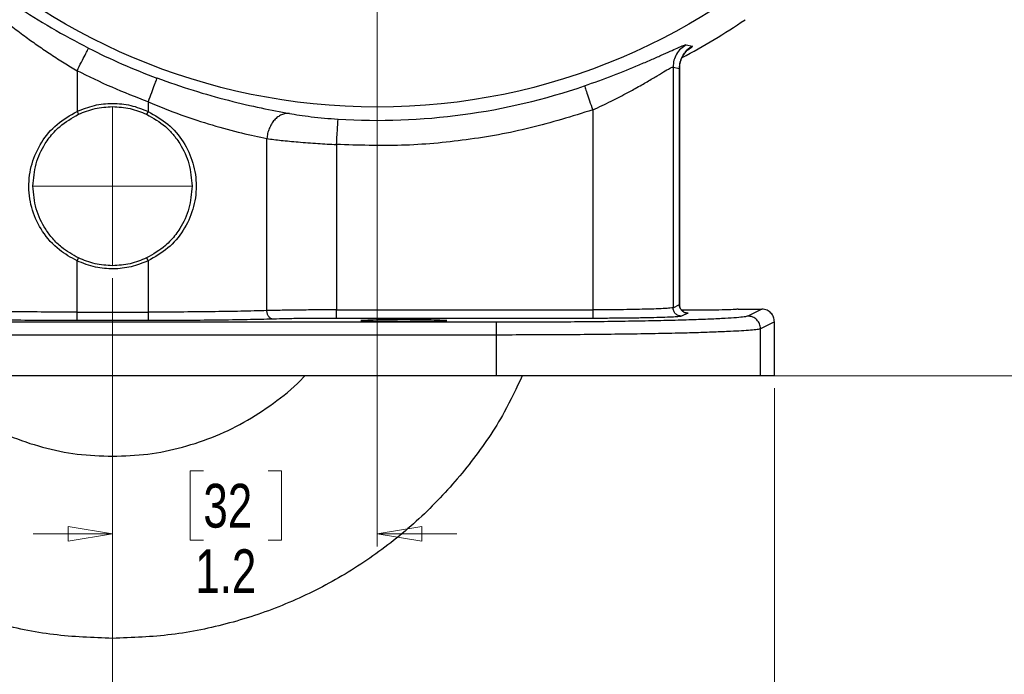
# Model space of a CAD drawing. Header units: inches. Extents: x 0.6 to 16.3, y 0.2 to 11.5.
# Tile 14 of 17: x 11.7 to 14.8, y 4.1 to 6.2. Entities that reach past the tile are written whole.
import ezdxf

# ---------------------------------------------------------------- set-up
doc = ezdxf.new("R2010")
doc.units = ezdxf.units.IN
doc.header["$MEASUREMENT"] = 0
doc.linetypes.add('CENTERX2', pattern=[0.8, 0.5, -0.1, 0.1, -0.1])
doc.styles.add('SLDTEXTSTYLE0', font='TXT', dxfattribs={"width": 0.75})
doc.dimstyles.new('SLDDIMSTYLE1', dxfattribs={"dimtxt": 0.137795, "dimasz": 0.14, "dimexe": 0, "dimexo": 0.0625, "dimgap": 0.034449, "dimtad": 0, "dimdec": 1, "dimlfac": 1.5, "dimrnd": 1e-09, "dimzin": 12, "dimdsep": 46, "dimtxsty": 'SLDTEXTSTYLE0', "dimblk1": 'CLOSED', "dimblk2": 'CLOSED', "dimsah": 1, "dimcen": 0.09, "dimadec": 0, "dimazin": 3, "dimtfac": 1, "dimtdec": 1, "dimtofl": 0, "dimtmove": 0, "dimatfit": 3, "dimldrblk": 'CLOSED', "dimfxl": 0, "dimfrac": 2, "dimtolj": 1, "dimtzin": 12, "dimarcsym": 0})
doc.dimstyles.new('SLDDIMSTYLE2', dxfattribs={"dimtxt": 0.137795, "dimasz": 0.14, "dimexe": 0, "dimexo": 0.0625, "dimgap": 0.034449, "dimtad": 0, "dimdec": 1, "dimlfac": 1.5, "dimrnd": 1e-09, "dimzin": 12, "dimdsep": 46, "dimtxsty": 'SLDTEXTSTYLE0', "dimblk1": 'CLOSED', "dimblk2": 'CLOSED', "dimsah": 1, "dimcen": 0.09, "dimadec": 0, "dimazin": 3, "dimtfac": 1, "dimtdec": 1, "dimtmove": 0, "dimatfit": 0, "dimldrblk": 'CLOSED', "dimfxl": 0, "dimfrac": 2, "dimtolj": 1, "dimtzin": 12, "dimarcsym": 0})
doc.dimstyles.new('SLDDIMSTYLE3', dxfattribs={"dimtxt": 0.137795, "dimasz": 0.14, "dimexe": 0, "dimexo": 0.0625, "dimgap": 0.034449, "dimtad": 0, "dimtih": 1, "dimtoh": 1, "dimdec": 1, "dimlfac": 1.5, "dimrnd": 1e-09, "dimzin": 12, "dimdsep": 46, "dimtxsty": 'SLDTEXTSTYLE0', "dimblk1": 'CLOSED', "dimblk2": 'CLOSED', "dimsah": 1, "dimcen": 0.09, "dimadec": 0, "dimazin": 3, "dimtfac": 1, "dimtdec": 1, "dimtofl": 0, "dimtmove": 0, "dimatfit": 3, "dimldrblk": 'CLOSED', "dimfxl": 0, "dimfrac": 2, "dimtolj": 1, "dimtzin": 12, "dimarcsym": 0})
doc.dimstyles.new('SLDDIMSTYLE4', dxfattribs={"dimtxt": 0.137795, "dimasz": 0.14, "dimexe": 0, "dimexo": 0.0625, "dimgap": 0.034449, "dimtad": 0, "dimdec": 1, "dimlfac": 1.5, "dimrnd": 1e-09, "dimzin": 12, "dimdsep": 46, "dimtxsty": 'SLDTEXTSTYLE0', "dimblk1": 'CLOSED', "dimblk2": 'CLOSED', "dimsah": 1, "dimcen": 0.09, "dimadec": 0, "dimazin": 3, "dimtfac": 1, "dimtofl": 0, "dimtmove": 0, "dimatfit": 3, "dimldrblk": 'CLOSED', "dimfxl": 0, "dimfrac": 2, "dimtolj": 1, "dimtzin": 12, "dimarcsym": 0})

# ---------------------------------------------------------------- blocks, each defined once
blk = doc.blocks.new('_Closed')
at = {"color": 0, "linetype": 'ByBlock', "lineweight": -2}
for p, q in [((-1, 0.166667), (0, 0)), ((-1, 0.166667), (-1, -0.166667)), ((0, 0), (-1, -0.166667)), ((0, 0), (-1, 0))]:
    blk.add_line(p, q, dxfattribs=at)
blk = doc.blocks.new('_D_5')
at = {"color": 7, "linetype": 'Continuous', "lineweight": 0}
for p, q in [((12.8117, 7.835), (12.8117, 4.521)), ((11.9784, 5.3649), (11.9784, 4.521)), ((12.2643, 4.7588), (12.2223, 4.7588)), ((12.2223, 4.7588), (12.2223, 4.5401)), ((12.4679, 4.7588), (12.5099, 4.7588)), ((12.5099, 4.7588), (12.5099, 4.5401)), ((11.9784, 4.5604), (11.7284, 4.5604)), ((12.8117, 4.5604), (13.0617, 4.5604)), ((12.2223, 4.5401), (12.2643, 4.5401)), ((12.5099, 4.5401), (12.4679, 4.5401))]:
    blk.add_line(p, q, dxfattribs=at)
at = {"color": 7, "linetype": 'Continuous', "lineweight": 18, "xscale": 0.14, "yscale": 0.14}
for p, rotation in [((11.9784, 4.5604), 359.999999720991), ((12.8117, 4.5604), 179.999999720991)]:
    blk.add_blockref('_Closed', p, dxfattribs=dict(at, rotation=rotation))
at = {"color": 7, "linetype": 'Continuous', "lineweight": 18, "char_height": 0.1378, "attachment_point": 1, "rotation": 360, "style": 'SLDTEXTSTYLE0'}
for s, insert in [('32', (12.2643, 4.7177)), ('1.2', (12.2388, 4.5116))]:
    blk.add_mtext(s, dxfattribs=dict(at, insert=insert))
blk = doc.blocks.new('_D_6')
at = {"color": 7, "linetype": 'Continuous', "lineweight": 0}
for p, q in [((13.7259, 9.9277), (15.7705, 9.9277)), ((15.7312, 9.9277), (15.7312, 8.998)), ((15.5785, 8.97), (15.5365, 8.97)), ((15.5365, 8.97), (15.5365, 8.7512)), ((15.8839, 8.97), (15.9259, 8.97)), ((15.9259, 8.97), (15.9259, 8.7512)), ((15.5365, 8.7512), (15.5785, 8.7512)), ((15.9259, 8.7512), (15.8839, 8.7512)), ((15.7312, 5.0579), (15.7312, 8.5451)), ((14.0572, 5.0579), (15.7705, 5.0579))]:
    blk.add_line(p, q, dxfattribs=at)
at = {"color": 7, "linetype": 'Continuous', "lineweight": 18, "xscale": 0.14, "yscale": 0.14}
for p, rotation in [((15.7312, 9.9277), 90.0000000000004), ((15.7312, 5.0579), 270.0000000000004)]:
    blk.add_blockref('_Closed', p, dxfattribs=dict(at, rotation=rotation))
at = {"color": 7, "linetype": 'Continuous', "lineweight": 18, "char_height": 0.1378, "attachment_point": 1, "style": 'SLDTEXTSTYLE0'}
for s, insert in [('186', (15.5785, 8.9289)), ('7.3', (15.6039, 8.7227))]:
    blk.add_mtext(s, dxfattribs=dict(at, insert=insert))
blk = doc.blocks.new('_D_7')
at = {"color": 7, "linetype": 'Continuous', "lineweight": 0}
for p, q in [((14.865, 7.0789), (14.865, 3.1975)), ((11.9784, 5.3649), (11.9784, 3.1975)), ((12.9848, 3.4354), (12.9428, 3.4354)), ((12.9428, 3.4354), (12.9428, 3.2166)), ((13.2902, 3.4354), (13.3322, 3.4354)), ((13.3322, 3.4354), (13.3322, 3.2166)), ((11.9784, 3.2369), (12.8219, 3.2369)), ((14.865, 3.2369), (13.4531, 3.2369)), ((12.9428, 3.2166), (12.9848, 3.2166)), ((13.3322, 3.2166), (13.2902, 3.2166))]:
    blk.add_line(p, q, dxfattribs=at)
at = {"color": 7, "linetype": 'Continuous', "lineweight": 18, "xscale": 0.14, "yscale": 0.14, "rotation": 180.0000000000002}
blk.add_blockref('_Closed', (11.9784, 3.2369), dxfattribs=at)
at = {"color": 7, "linetype": 'Continuous', "lineweight": 18, "xscale": 0.14, "yscale": 0.14}
blk.add_blockref('_Closed', (14.865, 3.2369), dxfattribs=at)
at = {"color": 7, "linetype": 'Continuous', "lineweight": 18, "char_height": 0.1378, "attachment_point": 1, "style": 'SLDTEXTSTYLE0'}
for s, insert in [('110', (12.9848, 3.3942)), ('4.3', (13.0102, 3.1881))]:
    blk.add_mtext(s, dxfattribs=dict(at, insert=insert))
blk = doc.blocks.new('_D_8')
at = {"color": 7, "linetype": 'Continuous', "lineweight": 0}
for p, q in [((11.9784, 5.3649), (11.9784, 3.8299)), ((14.0617, 5.0186), (14.0617, 3.8299)), ((13.2782, 4.0677), (13.2362, 4.0677)), ((13.2362, 4.0677), (13.2362, 3.849)), ((13.4818, 4.0677), (13.5238, 4.0677)), ((13.5238, 4.0677), (13.5238, 3.849)), ((11.9784, 3.8693), (13.1153, 3.8693)), ((13.2362, 3.849), (13.2782, 3.849)), ((13.5238, 3.849), (13.4818, 3.849)), ((14.0617, 3.8693), (13.6446, 3.8693))]:
    blk.add_line(p, q, dxfattribs=at)
at = {"color": 7, "linetype": 'Continuous', "lineweight": 18, "xscale": 0.14, "yscale": 0.14, "rotation": 180.0000000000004}
blk.add_blockref('_Closed', (11.9784, 3.8693), dxfattribs=at)
at = {"color": 7, "linetype": 'Continuous', "lineweight": 18, "xscale": 0.14, "yscale": 0.14}
blk.add_blockref('_Closed', (14.0617, 3.8693), dxfattribs=at)
at = {"color": 7, "linetype": 'Continuous', "lineweight": 18, "char_height": 0.1378, "attachment_point": 1, "style": 'SLDTEXTSTYLE0'}
for s, insert in [('79', (13.2782, 4.0266)), ('3.1', (13.2527, 3.8205))]:
    blk.add_mtext(s, dxfattribs=dict(at, insert=insert))
blk = doc.blocks.new('_D_9')
at = {"color": 7, "linetype": 'Continuous', "lineweight": 0}
for p, q in [((9.7595, 6.2886), (9.7595, 3.1657)), ((11.9784, 5.3649), (11.9784, 3.1657)), ((10.6551, 3.4035), (10.6131, 3.4035)), ((10.6131, 3.4035), (10.6131, 3.1848)), ((10.8587, 3.4035), (10.9007, 3.4035)), ((10.9007, 3.4035), (10.9007, 3.1848)), ((9.7595, 3.2051), (10.4922, 3.2051)), ((11.9784, 3.2051), (11.0215, 3.2051)), ((10.6131, 3.1848), (10.6551, 3.1848)), ((10.9007, 3.1848), (10.8587, 3.1848))]:
    blk.add_line(p, q, dxfattribs=at)
at = {"color": 7, "linetype": 'Continuous', "lineweight": 18, "xscale": 0.14, "yscale": 0.14}
for p, rotation in [((9.7595, 3.2051), 179.999999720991), ((11.9784, 3.2051), 359.999999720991)]:
    blk.add_blockref('_Closed', p, dxfattribs=dict(at, rotation=rotation))
at = {"color": 7, "linetype": 'Continuous', "lineweight": 18, "char_height": 0.1378, "attachment_point": 1, "rotation": 360, "style": 'SLDTEXTSTYLE0'}
for s, insert in [('85', (10.6551, 3.3624)), ('3.3', (10.6296, 3.1562))]:
    blk.add_mtext(s, dxfattribs=dict(at, insert=insert))
blk = doc.blocks.new('_D_10')
at = {"color": 7, "linetype": 'Continuous', "lineweight": 0}
for p, q in [((11.9784, 5.3649), (11.9784, 3.8299)), ((9.895, 5.0186), (9.895, 3.8299)), ((10.6551, 4.0677), (10.6131, 4.0677)), ((10.6131, 4.0677), (10.6131, 3.849)), ((10.8587, 4.0677), (10.9007, 4.0677)), ((10.9007, 4.0677), (10.9007, 3.849)), ((9.895, 3.8693), (10.4922, 3.8693)), ((10.6131, 3.849), (10.6551, 3.849)), ((10.9007, 3.849), (10.8587, 3.849)), ((11.9784, 3.8693), (11.0215, 3.8693))]:
    blk.add_line(p, q, dxfattribs=at)
at = {"color": 7, "linetype": 'Continuous', "lineweight": 18, "xscale": 0.14, "yscale": 0.14, "rotation": 180.0000000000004}
blk.add_blockref('_Closed', (9.895, 3.8693), dxfattribs=at)
at = {"color": 7, "linetype": 'Continuous', "lineweight": 18, "xscale": 0.14, "yscale": 0.14}
blk.add_blockref('_Closed', (11.9784, 3.8693), dxfattribs=at)
at = {"color": 7, "linetype": 'Continuous', "lineweight": 18, "char_height": 0.1378, "attachment_point": 1, "style": 'SLDTEXTSTYLE0'}
for s, insert in [('79', (10.6551, 4.0266)), ('3.1', (10.6296, 3.8205))]:
    blk.add_mtext(s, dxfattribs=dict(at, insert=insert))
blk = doc.blocks.new('_D_11')
at = {"color": 7, "linetype": 'Continuous', "lineweight": 0}
for p, q in [((12.8511, 7.8743), (15.2981, 7.8743)), ((15.2587, 7.8743), (15.2587, 6.6727)), ((15.106, 6.6447), (15.064, 6.6447)), ((15.064, 6.6447), (15.064, 6.4259)), ((15.4115, 6.6447), (15.4534, 6.6447)), ((15.4534, 6.6447), (15.4534, 6.4259)), ((15.064, 6.4259), (15.106, 6.4259)), ((15.4534, 6.4259), (15.4115, 6.4259)), ((15.2587, 5.0579), (15.2587, 6.2198)), ((14.0572, 5.0579), (15.2981, 5.0579))]:
    blk.add_line(p, q, dxfattribs=at)
at = {"color": 7, "linetype": 'Continuous', "lineweight": 18, "xscale": 0.14, "yscale": 0.14}
for p, rotation in [((15.2587, 7.8743, 7.9086), 90.00000000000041), ((15.2587, 5.0579, 7.9086), 270.0000000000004)]:
    blk.add_blockref('_Closed', p, dxfattribs=dict(at, rotation=rotation))
at = {"color": 7, "linetype": 'Continuous', "lineweight": 18, "char_height": 0.1378, "attachment_point": 1, "style": 'SLDTEXTSTYLE0'}
for s, insert in [('107', (15.106, 6.6036)), ('4.2', (15.1315, 6.3974))]:
    blk.add_mtext(s, dxfattribs=dict(at, insert=insert))

msp = doc.modelspace()

# ---------------------------------------------------------------- linework, layer by layer
at = {"color": 7, "linetype": 'Continuous', "lineweight": 25}
for p, q in [((13.784, 6.0995), (13.8033, 6.0951)), ((11.8666, 6.0177), (11.8666, 5.8897)), ((13.7426, 6.0294), (13.7426, 5.2721)), ((13.7426, 6.0294), (13.7624, 6.0253)), ((13.7624, 6.0253), (13.7624, 5.282)), ((13.7627, 5.2815), (13.7627, 6.0255)), ((12.0901, 5.92), (12.0901, 5.8897)), ((11.8666, 5.8897), (11.8709, 5.8807)), ((12.0901, 5.8897), (12.0858, 5.8807)), ((13.4896, 5.8945), (13.4896, 5.2651)), ((12.4641, 5.2628), (12.4641, 5.8041)), ((12.6834, 5.7856), (12.6834, 5.2651)), ((11.8666, 5.4195), (11.8709, 5.4285)), ((12.0858, 5.4285), (12.0901, 5.4195)), ((11.8666, 5.2581), (11.8666, 5.4195)), ((12.0901, 5.4195), (12.0901, 5.2581)), ((13.7426, 5.2721), (13.7624, 5.282)), ((11.8666, 5.2581), (12.0901, 5.2581)), ((12.6834, 5.2651), (13.4896, 5.2651)), ((13.4896, 5.2385), (12.6834, 5.2385)), ((13.789, 5.2553), (13.7692, 5.2454)), ((13.9474, 5.2676), (13.9474, 5.2677)), ((13.9474, 5.2676), (14.0217, 5.2676)), ((14.0217, 5.2676), (13.9779, 5.2457)), ((13.1856, 5.226), (10.7711, 5.226)), ((12.0901, 5.2315), (11.8666, 5.2315)), ((14.0617, 5.2276), (14.0178, 5.2057)), ((14.0617, 5.0579), (14.0617, 5.2276)), ((13.1856, 5.186), (10.7711, 5.186)), ((13.1856, 5.186), (13.1856, 5.0579)), ((14.0178, 5.0579), (14.0178, 5.2057)), ((13.1856, 5.0579), (10.7711, 5.0579)), ((14.0617, 5.0579), (14.0178, 5.0579))]:
    msp.add_line(p, q, dxfattribs=at)
at = {"color": 8, "linetype": 'Continuous', "lineweight": 25}
msp.add_line((13.7624, 6.0253), (13.7613, 6.0238), dxfattribs=at)
at = {"color": 7, "linetype": 'CENTERX2', "lineweight": 18}
for p, q in [((11.9784, 5.9049), (11.9784, 5.4043)), ((11.728, 5.6546), (12.2287, 5.6546))]:
    msp.add_line(p, q, dxfattribs=at)
at = {"color": 7, "linetype": 'Continuous', "lineweight": 25}
msp.add_circle((12.8117, 7.8743), 1.9709, dxfattribs=at)
for radius, start, end in [(2.0533, 297.858, 304.3161), (2.0034, 243.0222, 249.7354), (2.0127, 266.4856, 288.9009)]:
    msp.add_arc((12.8117, 7.8743), radius, start, end, dxfattribs=at)
for points, knots in [([(11.4928, 6.3577), (11.5206, 6.3355), (11.576, 6.2912), (11.6759, 6.2206), (11.7849, 6.1516), (11.8636, 6.1098), (11.9029, 6.089)], [0, 0, 0, 0, 0.251561, 0.502133, 0.751208, 1, 1, 1, 1]), ([(11.4991, 6.2974), (11.5058, 6.2911), (11.5193, 6.2783), (11.5409, 6.2586), (11.5631, 6.2388), (11.5865, 6.2184), (11.6126, 6.1964), (11.6391, 6.1749), (11.6706, 6.1501), (11.7046, 6.1245), (11.7444, 6.096), (11.7844, 6.0689), (11.8252, 6.0426), (11.8531, 6.0258), (11.8666, 6.0177)], [0, 0, 0, 0, 0.068969, 0.1407, 0.211169, 0.278022, 0.352867, 0.439801, 0.50077, 0.610344, 0.707195, 0.803931, 0.905203, 1, 1, 1, 1]), ([(13.4637, 5.9702), (13.494, 5.9809), (13.5548, 6.0025), (13.6242, 6.031), (13.6732, 6.0522), (13.7061, 6.0668), (13.7346, 6.0797), (13.7488, 6.086), (13.7559, 6.0891)], [0, 0, 0, 0, 0.246118, 0.494325, 0.620629, 0.745797, 0.873652, 1, 1, 1, 1]), ([(13.784, 6.0995), (13.7781, 6.0956), (13.7661, 6.0877), (13.753, 6.0706), (13.7442, 6.0508), (13.7431, 6.0365), (13.7426, 6.0294)], [0, 0, 0, 0, 0.249984, 0.499969, 0.749899, 1, 1, 1, 1]), ([(13.7559, 6.0891), (13.7632, 6.0923), (13.778, 6.0986), (13.782, 6.0992), (13.784, 6.0995)], [0, 0, 0, 0, 0.498735, 1, 1, 1, 1]), ([(13.8033, 6.0951), (13.7974, 6.0912), (13.7856, 6.0833), (13.7727, 6.0662), (13.764, 6.0465), (13.7629, 6.0323), (13.7624, 6.0253)], [0, 0, 0, 0, 0.249985, 0.499967, 0.749897, 1, 1, 1, 1]), ([(13.7627, 6.0248), (13.7632, 6.0317), (13.764, 6.0422), (13.7686, 6.0552), (13.7727, 6.0638), (13.7771, 6.0706), (13.782, 6.0772), (13.782, 6.0775), (13.782, 6.0777)], [0, 0, 0, 0, 0.180914, 0.276689, 0.388875, 0.52565, 0.68923, 1, 1, 1, 1]), ([(13.4896, 5.8945), (13.4996, 5.8991), (13.5191, 5.9081), (13.5499, 5.9231), (13.5789, 5.9378), (13.604, 5.9512), (13.6248, 5.9627), (13.6433, 5.9731), (13.6675, 5.9871), (13.6941, 6.0028), (13.7193, 6.0179), (13.737, 6.028), (13.7407, 6.0289), (13.7426, 6.0294)], [0, 0, 0, 0, 0.080595, 0.156466, 0.252756, 0.32624, 0.379684, 0.446655, 0.506191, 0.631628, 0.755592, 0.878729, 1, 1, 1, 1]), ([(12.1178, 5.995), (12.1559, 5.9816), (12.2323, 5.9547), (12.3446, 5.9236), (12.4496, 5.8992), (12.5064, 5.8886), (12.5349, 5.8833)], [0, 0, 0, 0, 0.2476997, 0.4962744, 0.746875, 1, 1, 1, 1]), ([(12.0901, 5.92), (12.1248, 5.9059), (12.1928, 5.8782), (12.2933, 5.8458), (12.3871, 5.8207), (12.4384, 5.8096), (12.4641, 5.8041)], [0, 0, 0, 0, 0.255037, 0.501553, 0.750936, 1, 1, 1, 1]), ([(11.8666, 5.4195), (11.8475, 5.4301), (11.8052, 5.4536), (11.7562, 5.5089), (11.7231, 5.5775), (11.7114, 5.6518), (11.7215, 5.7264), (11.7526, 5.7943), (11.8009, 5.8525), (11.8447, 5.8773), (11.8666, 5.8897)], [0, 0, 0, 0, 0.110482, 0.244407, 0.370029, 0.495469, 0.620683, 0.746398, 0.872841, 1, 1, 1, 1]), ([(11.8666, 5.8897), (11.8846, 5.8969), (11.9204, 5.9111), (11.9784, 5.9168), (12.0363, 5.9112), (12.0722, 5.8969), (12.0901, 5.8897)], [0, 0, 0, 0, 0.250223, 0.500002, 0.749743, 1, 1, 1, 1]), ([(12.0901, 5.8897), (12.1118, 5.8774), (12.1551, 5.8527), (12.2034, 5.7955), (12.2345, 5.7284), (12.2453, 5.6546), (12.2346, 5.5808), (12.2033, 5.5138), (12.1552, 5.4564), (12.1119, 5.4318), (12.0901, 5.4195)], [0, 0, 0, 0, 0.125897, 0.251197, 0.375791, 0.50002, 0.624131, 0.748703, 0.873994, 1, 1, 1, 1]), ([(11.728, 5.6546), (11.73, 5.6782), (11.7338, 5.7253), (11.7574, 5.7754), (11.784, 5.8137), (11.8158, 5.8488), (11.8504, 5.8688), (11.8709, 5.8807)], [0, 0, 0, 0, 0.249562, 0.499475, 0.577977, 0.75005, 1, 1, 1, 1]), ([(12.0858, 5.8807), (12.1064, 5.8689), (12.1372, 5.8512), (12.1645, 5.8226), (12.1792, 5.8044), (12.1992, 5.7756), (12.2229, 5.7254), (12.2268, 5.6782), (12.2287, 5.6546)], [0, 0, 0, 0, 0.249715, 0.375034, 0.419462, 0.50039, 0.750212, 1, 1, 1, 1]), ([(12.5349, 5.8833), (12.5308, 5.8834), (12.5225, 5.8836), (12.5101, 5.8796), (12.4983, 5.8728), (12.4876, 5.8629), (12.4786, 5.8504), (12.4714, 5.8361), (12.4661, 5.8205), (12.4647, 5.8096), (12.4641, 5.8041)], [0, 0, 0, 0, 0.125207, 0.250544, 0.37559, 0.500227, 0.625018, 0.750069, 0.875077, 1, 1, 1, 1]), ([(12.5349, 5.8833), (12.5451, 5.8816), (12.5654, 5.8781), (12.6034, 5.873), (12.6448, 5.8685), (12.6738, 5.8664), (12.6883, 5.8654)], [0, 0, 0, 0, 0.252106, 0.50281, 0.752157, 1, 1, 1, 1]), ([(12.4641, 5.8041), (12.4787, 5.8023), (12.5079, 5.7987), (12.5631, 5.7933), (12.6224, 5.7887), (12.6638, 5.7866), (12.6834, 5.7856)], [0, 0, 0, 0, 0.249433, 0.499494, 0.762913, 1, 1, 1, 1]), ([(11.8709, 5.4285), (11.8526, 5.4388), (11.8229, 5.4557), (11.79, 5.4884), (11.7605, 5.5274), (11.7341, 5.5825), (11.73, 5.6306), (11.728, 5.6546)], [0, 0, 0, 0, 0.221517, 0.361188, 0.491422, 0.745521, 1, 1, 1, 1]), ([(12.2287, 5.6546), (12.2268, 5.631), (12.2229, 5.5839), (12.1994, 5.5338), (12.1727, 5.4955), (12.141, 5.4604), (12.1063, 5.4404), (12.0858, 5.4285)], [0, 0, 0, 0, 0.249633, 0.499501, 0.577922, 0.750051, 1, 1, 1, 1]), ([(12.0901, 5.4195), (12.0726, 5.4125), (12.0376, 5.3985), (11.981, 5.3926), (11.9226, 5.3974), (11.8858, 5.4119), (11.8666, 5.4195)], [0, 0, 0, 0, 0.244462, 0.488763, 0.732552, 1, 1, 1, 1]), ([(13.7426, 5.2721), (13.7402, 5.2715), (13.7357, 5.2704), (13.7135, 5.269), (13.6836, 5.2678), (13.6475, 5.2669), (13.6082, 5.2661), (13.5678, 5.2655), (13.5281, 5.2652), (13.5021, 5.2651), (13.4896, 5.2651)], [0, 0, 0, 0, 0.152262, 0.296742, 0.433436, 0.56234, 0.68345, 0.796765, 0.902282, 1, 1, 1, 1]), ([(13.7753, 5.2597), (13.7752, 5.2598), (13.7751, 5.2601), (13.7725, 5.2617), (13.7703, 5.2636), (13.7688, 5.2651), (13.7674, 5.2669), (13.7662, 5.2688), (13.7651, 5.2709), (13.7632, 5.2756), (13.7629, 5.2793), (13.7627, 5.2823)], [0, 0, 0, 0, 0.247044, 0.458108, 0.533246, 0.593305, 0.643165, 0.688169, 0.732963, 0.780383, 1, 1, 1, 1]), ([(11.8666, 5.2581), (11.8331, 5.2582), (11.7649, 5.2583), (11.6655, 5.2592), (11.5707, 5.2607), (11.5189, 5.2621), (11.4927, 5.2628)], [0, 0, 0, 0, 0.238014, 0.484016, 0.73801, 1, 1, 1, 1]), ([(12.4641, 5.2628), (12.4378, 5.2621), (12.3861, 5.2607), (12.2912, 5.2592), (12.1918, 5.2583), (12.1236, 5.2582), (12.0901, 5.2581)], [0, 0, 0, 0, 0.261987, 0.51598, 0.761983, 1, 1, 1, 1]), ([(12.6834, 5.2651), (12.6638, 5.2651), (12.6238, 5.265), (12.5654, 5.2646), (12.5098, 5.2638), (12.4795, 5.2631), (12.4641, 5.2628)], [0, 0, 0, 0, 0.238022, 0.484027, 0.738019, 1, 1, 1, 1]), ([(12.484, 5.2361), (12.4814, 5.2366), (12.4763, 5.2375), (12.4697, 5.2437), (12.4651, 5.2524), (12.4644, 5.2593), (12.4641, 5.2628)], [0, 0, 0, 0, 0.2499312, 0.4998718, 0.7495673, 1, 1, 1, 1]), ([(12.6834, 5.2385), (12.6646, 5.2384), (12.6271, 5.2384), (12.5734, 5.2379), (12.524, 5.2372), (12.4973, 5.2365), (12.484, 5.2361)], [0, 0, 0, 0, 0.249983, 0.499974, 0.749979, 1, 1, 1, 1]), ([(13.9779, 5.2457), (13.9749, 5.2448), (13.969, 5.2431), (13.9441, 5.2405), (13.9081, 5.2381), (13.8602, 5.2358), (13.8016, 5.2336), (13.7332, 5.2317), (13.656, 5.23), (13.5713, 5.2286), (13.4804, 5.2275), (13.3848, 5.2266), (13.286, 5.2261), (13.2191, 5.2261), (13.1856, 5.226)], [0, 0, 0, 0, 0.083314, 0.166717, 0.250039, 0.333369, 0.416764, 0.500054, 0.58336, 0.666744, 0.750038, 0.833358, 0.916724, 1, 1, 1, 1]), ([(13.7692, 5.2454), (13.7673, 5.245), (13.7635, 5.244), (13.7453, 5.2427), (13.7186, 5.2415), (13.6835, 5.2404), (13.6414, 5.2396), (13.594, 5.2389), (13.5427, 5.2385), (13.5073, 5.2385), (13.4896, 5.2385)], [0, 0, 0, 0, 0.124998, 0.250039, 0.37506, 0.500054, 0.625039, 0.750038, 0.875044, 1, 1, 1, 1]), ([(13.9474, 5.2676), (13.9453, 5.2671), (13.9413, 5.2662), (13.9098, 5.265), (13.8651, 5.2642), (13.8147, 5.2639), (13.7836, 5.2642), (13.7697, 5.2643)], [0, 0, 0, 0, 0.207998, 0.415977, 0.623929, 0.831862, 1, 1, 1, 1]), ([(14.0617, 5.2276), (14.0611, 5.2327), (14.06, 5.2428), (14.0514, 5.2558), (14.0408, 5.2634), (14.0305, 5.267), (14.0247, 5.2674), (14.0217, 5.2676)], [0, 0, 0, 0, 0.240286, 0.483673, 0.722178, 0.856304, 1, 1, 1, 1]), ([(11.8666, 5.2315), (11.8295, 5.2315), (11.7553, 5.2317), (11.6493, 5.2326), (11.5517, 5.2341), (11.499, 5.2354), (11.4727, 5.2361)], [0, 0, 0, 0, 0.249983, 0.499974, 0.749979, 1, 1, 1, 1]), ([(12.484, 5.2361), (12.4577, 5.2354), (12.4051, 5.2341), (12.3074, 5.2326), (12.2014, 5.2317), (12.1272, 5.2315), (12.0901, 5.2315)], [0, 0, 0, 0, 0.250021, 0.500026, 0.750017, 1, 1, 1, 1]), ([(12.7594, 5.2316), (12.7614, 5.2321), (12.7655, 5.233), (12.7969, 5.2342), (12.8417, 5.235), (12.8773, 5.2351), (12.895, 5.2351)], [0, 0, 0, 0, 0.25004, 0.500056, 0.75004, 1, 1, 1, 1]), ([(12.895, 5.228), (12.8773, 5.2281), (12.8417, 5.2282), (12.7969, 5.229), (12.7655, 5.2302), (12.7614, 5.2311), (12.7594, 5.2316)], [0, 0, 0, 0, 0.24996, 0.499944, 0.74996, 1, 1, 1, 1]), ([(12.895, 5.2351), (12.9128, 5.2351), (12.9484, 5.235), (12.9932, 5.2342), (13.0246, 5.233), (13.0287, 5.2321), (13.0307, 5.2316)], [0, 0, 0, 0, 0.24996, 0.499944, 0.74996, 1, 1, 1, 1]), ([(13.0307, 5.2316), (13.0287, 5.2311), (13.0246, 5.2302), (12.9932, 5.229), (12.9484, 5.2282), (12.9128, 5.2281), (12.895, 5.228)], [0, 0, 0, 0, 0.25004, 0.500056, 0.75004, 1, 1, 1, 1]), ([(14.0178, 5.2057), (14.015, 5.2049), (14.0095, 5.2033), (13.9881, 5.2011), (13.9596, 5.1991), (13.9285, 5.1974), (13.8985, 5.1961), (13.8718, 5.1951), (13.8442, 5.1941), (13.8161, 5.1932), (13.788, 5.1924), (13.7428, 5.1913), (13.6767, 5.19), (13.585, 5.1885), (13.4883, 5.1874), (13.3885, 5.1866), (13.2872, 5.1861), (13.2193, 5.1861), (13.1856, 5.186)], [0, 0, 0, 0, 0.0776622, 0.1509972, 0.2200043, 0.2846827, 0.3254046, 0.3642011, 0.4010722, 0.4360176, 0.4690376, 0.5001318, 0.5869822, 0.6724162, 0.7564344, 0.8390373, 0.9202257, 1, 1, 1, 1]), ([(11.9784, 4.2313), (11.9163, 4.2336), (11.7921, 4.2383), (11.6089, 4.2761), (11.4321, 4.3358), (11.2647, 4.4185), (11.1095, 4.5222), (10.9689, 4.6452), (10.8464, 4.7859), (10.7513, 4.924), (10.7071, 5.0191), (10.689, 5.0579)], [0, 0, 0, 0, 0.115092, 0.230184, 0.3452759, 0.4603679, 0.5754599, 0.6905519, 0.8056438, 0.9207358, 1, 1, 1, 1]), ([(11.373, 5.0579), (11.3744, 5.0564), (11.4001, 5.0269), (11.46, 4.9787), (11.5518, 4.9159), (11.6521, 4.8668), (11.7576, 4.8311), (11.8671, 4.8085), (11.9413, 4.8057), (11.9784, 4.8043)], [0, 0, 0, 0, 0.009104, 0.174253, 0.339402, 0.504552, 0.669701, 0.834851, 1, 1, 1, 1]), ([(11.9784, 4.8043), (12.0155, 4.8057), (12.0897, 4.8085), (12.1991, 4.8311), (12.3047, 4.8668), (12.4049, 4.9159), (12.4967, 4.9787), (12.5566, 5.0269), (12.5823, 5.0564), (12.5837, 5.0579)], [0, 0, 0, 0, 0.165149, 0.330299, 0.495448, 0.660598, 0.825747, 0.990896, 1, 1, 1, 1]), ([(13.2677, 5.0579), (13.2497, 5.0191), (13.2054, 4.924), (13.1103, 4.7859), (12.9878, 4.6452), (12.8473, 4.5222), (12.6921, 4.4185), (12.5246, 4.3358), (12.3478, 4.2761), (12.1647, 4.2383), (12.0405, 4.2336), (11.9784, 4.2313)], [0, 0, 0, 0, 0.0792642, 0.1943562, 0.3094481, 0.4245401, 0.5396321, 0.6547241, 0.769816, 0.884908, 1, 1, 1, 1])]:
    msp.add_open_spline(points, degree=3, knots=knots, dxfattribs=at)
for points in [[(11.8666, 6.0177), (11.8713, 6.0268), (11.8806, 6.0451), (11.8924, 6.0683), (11.9008, 6.0849), (11.9022, 6.0876), (11.9029, 6.089)], [(12.0901, 5.92), (12.0522, 5.9346), (11.9762, 5.9639), (11.9031, 5.9998), (11.8666, 6.0177)], [(12.1178, 5.995), (12.1173, 5.9935), (12.1163, 5.9907), (12.1098, 5.9733), (12.1008, 5.9488), (12.0937, 5.9296), (12.0901, 5.92)], [(13.4637, 5.9702), (13.4642, 5.9687), (13.4651, 5.9659), (13.4712, 5.9483), (13.4796, 5.9236), (13.4863, 5.9042), (13.4896, 5.8945)], [(11.8709, 5.8807), (11.8881, 5.8877), (11.9226, 5.9018), (11.9598, 5.9039), (11.9784, 5.9049)], [(11.9784, 5.9049), (11.997, 5.9039), (12.0341, 5.9018), (12.0686, 5.8877), (12.0858, 5.8807)], [(13.4896, 5.8945), (13.4244, 5.8742), (13.2941, 5.8337), (13.0922, 5.7977), (12.8881, 5.7788), (12.7516, 5.7834), (12.6834, 5.7856)], [(12.6834, 5.7856), (12.684, 5.7959), (12.6853, 5.8163), (12.6869, 5.8423), (12.688, 5.8609), (12.6882, 5.8639), (12.6883, 5.8654)], [(11.9784, 5.4043), (11.9598, 5.4053), (11.9226, 5.4074), (11.8881, 5.4215), (11.8709, 5.4285)], [(12.0858, 5.4285), (12.0686, 5.4215), (12.0341, 5.4074), (11.997, 5.4053), (11.9784, 5.4043)], [(13.7692, 5.2454), (13.7657, 5.2458), (13.7587, 5.2466), (13.7499, 5.2528), (13.7438, 5.2616), (13.743, 5.2686), (13.7426, 5.2721)], [(13.7624, 5.282), (13.7628, 5.2785), (13.7636, 5.2715), (13.7697, 5.2627), (13.7785, 5.2565), (13.7855, 5.2557), (13.789, 5.2553)], [(11.8666, 5.2315), (11.8666, 5.232), (11.8666, 5.2329), (11.8666, 5.2391), (11.8666, 5.2478), (11.8666, 5.2547), (11.8666, 5.2581)], [(12.0901, 5.2581), (12.0901, 5.2547), (12.0901, 5.2478), (12.0901, 5.2391), (12.0901, 5.2329), (12.0901, 5.232), (12.0901, 5.2315)], [(12.6834, 5.2385), (12.6834, 5.2389), (12.6834, 5.2399), (12.6834, 5.2461), (12.6834, 5.2548), (12.6834, 5.2617), (12.6834, 5.2651)], [(13.4896, 5.2651), (13.4896, 5.2617), (13.4896, 5.2548), (13.4896, 5.2461), (13.4896, 5.2399), (13.4896, 5.2389), (13.4896, 5.2385)], [(14.0178, 5.2057), (14.0172, 5.211), (14.016, 5.2214), (14.0068, 5.2346), (13.9936, 5.2439), (13.9831, 5.2451), (13.9779, 5.2457)], [(13.1856, 5.226), (13.1856, 5.2253), (13.1856, 5.2239), (13.1856, 5.2146), (13.1856, 5.2015), (13.1856, 5.1912), (13.1856, 5.186)], [(14.0178, 5.0579), (14.0147, 5.0579), (14.0085, 5.0579), (13.9824, 5.0579), (13.9445, 5.0579), (13.8942, 5.0579), (13.8327, 5.0579), (13.7608, 5.0579), (13.6797, 5.0579), (13.5907, 5.0579), (13.4953, 5.0579), (13.3949, 5.0579), (13.2911, 5.0579), (13.2208, 5.0579), (13.1856, 5.0579)]]:
    msp.add_open_spline(points, degree=3, dxfattribs=at)
at = {"color": 8, "linetype": 'Continuous', "lineweight": 25}
for points, knots in [([(13.8033, 6.0951), (13.8033, 6.0938), (13.8033, 6.0919), (13.7863, 6.081), (13.7803, 6.0772)], [0, 0, 0, 0, 0.649626, 1, 1, 1, 1]), ([(13.7785, 5.2576), (13.7802, 5.2574), (13.7905, 5.2567), (13.7897, 5.256), (13.789, 5.2553)], [0, 0, 0, 0, 0.170631, 1, 1, 1, 1])]:
    msp.add_open_spline(points, degree=3, knots=knots, dxfattribs=at)

# ---------------------------------------------------------------- dimensions: what is measured, and where the dimension line sits
at = {"color": 7, "linetype": 'Continuous', "lineweight": 18}
for base, p1, p2, angle, dimstyle, picture, middle in [((15.7312, 5.0579), (13.6866, 9.9277), (14.0178, 5.0579), 90, 'SLDDIMSTYLE3', '_D_6', (15.7312, 8.7715)), ((11.9784, 4.5604), (12.8117, 7.8743), (11.9784, 5.4043), 360, 'SLDDIMSTYLE2', '_D_5', (12.3661, 4.5604)), ((15.2587, 7.8743), (14.0178, 5.0579), (12.8117, 7.8743), 90, 'SLDDIMSTYLE3', '_D_11', (15.2587, 6.4462)), ((11.9784, 3.2051), (9.7595, 6.328), (11.9784, 5.4043), 360, 'SLDDIMSTYLE1', '_D_9', (10.7569, 3.2051))]:
    dim = msp.add_linear_dim(base=base, p1=p1, p2=p2, angle=angle, dimstyle=dimstyle, dxfattribs=at)
    dim.commit()
    dim.dimension.update_dxf_attribs({"geometry": picture, "text_midpoint": middle, "dimtype": 160})
for base, p1, dimstyle, picture, middle in [((11.9784, 3.2369), (14.865, 7.1182), 'SLDDIMSTYLE1', '_D_7', (13.1375, 3.2369)), ((11.9784, 3.8693), (9.895, 5.0579), 'SLDDIMSTYLE1', '_D_10', (10.7569, 3.8693)), ((11.9784, 3.8693), (14.0617, 5.0579), 'SLDDIMSTYLE4', '_D_8', (13.38, 3.8693))]:
    dim = msp.add_linear_dim(base=base, p1=p1, p2=(11.9784, 5.4043), dimstyle=dimstyle, dxfattribs=at)
    dim.commit()
    dim.dimension.update_dxf_attribs({"geometry": picture, "text_midpoint": middle, "dimtype": 160})

doc.saveas('drawing.dxf')
